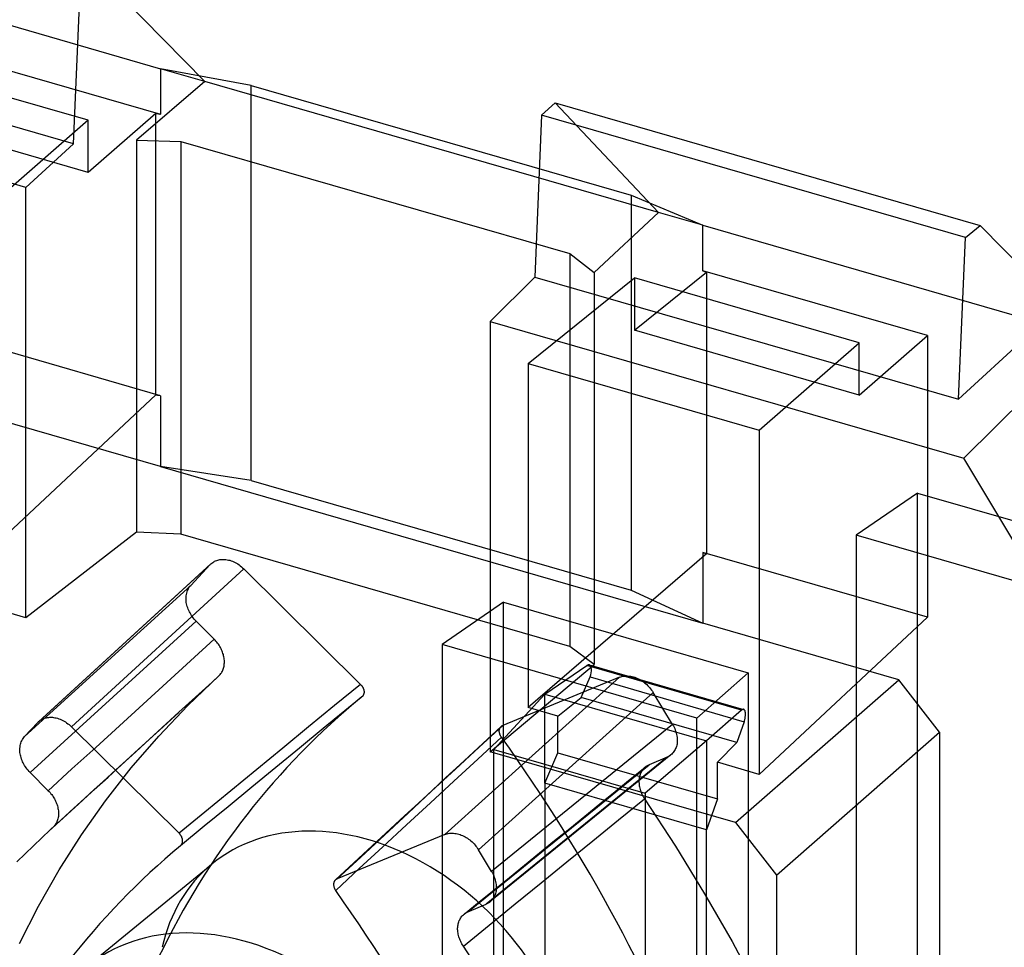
# Model space of a CAD drawing. Header units: millimetres. Extents: x 119 to 193, y -192 to -87.
# Tile 7 of 12: x 165 to 176, y -156 to -147. Entities that reach past the tile are written whole.
import ezdxf

# ---------------------------------------------------------------- set-up
doc = ezdxf.new("R2010")
doc.units = ezdxf.units.MM
doc.layers.add('MAIN-2', color=7, linetype='Continuous')

msp = doc.modelspace()

# ---------------------------------------------------------------- linework, layer by layer
at = {"layer": 'MAIN-2'}
for p, q in [((162.425, -145.767), (166.947, -147.073)), ((167.42, -147.209), (166.251, -146.02)), ((166.021, -147.873), (166.096, -146.148)), ((166.021, -147.873), (161.507, -146.57)), ((165.514, -148.34), (160.467, -146.883)), ((164.552, -146.866), (166.947, -147.557)), ((166.177, -147.623), (163.78, -146.931)), ((166.947, -147.073), (166.947, -147.557)), ((167.914, -147.251), (166.947, -147.073)), ((167.42, -147.209), (166.947, -147.073)), ((167.42, -147.209), (166.692, -147.836)), ((172.256, -148.605), (167.42, -147.209)), ((167.914, -147.251), (171.963, -148.42)), ((167.914, -151.461), (167.914, -147.251)), ((171.156, -147.436), (171.01, -147.567)), ((171.156, -147.436), (172.256, -148.605)), ((171.156, -147.436), (175.683, -148.743)), ((166.177, -148.178), (163.78, -147.486)), ((166.899, -147.549), (166.177, -148.178)), ((166.899, -150.55), (166.899, -147.549)), ((166.899, -147.549), (166.906, -147.55)), ((166.906, -147.55), (166.913, -147.551)), ((166.913, -147.551), (166.92, -147.552)), ((166.92, -147.552), (166.927, -147.553)), ((166.177, -147.623), (165.11, -148.552)), ((166.177, -148.178), (166.177, -147.623)), ((166.927, -147.553), (166.934, -147.555)), ((166.934, -147.555), (166.941, -147.556)), ((166.941, -147.556), (166.947, -147.557)), ((171.01, -147.567), (170.939, -149.293)), ((175.528, -148.871), (171.01, -147.567)), ((166.692, -147.836), (167.166, -147.847)), ((166.692, -147.836), (166.692, -152.012)), ((167.166, -147.847), (171.31, -149.043)), ((167.166, -147.847), (167.166, -152.033)), ((165.514, -148.34), (166.021, -147.873)), ((165.514, -152.924), (165.514, -148.34)), ((171.963, -148.42), (172.729, -148.742)), ((171.963, -148.42), (171.963, -152.63)), ((171.571, -149.244), (172.256, -148.605)), ((172.729, -148.742), (172.256, -148.605)), ((172.729, -149.226), (172.729, -148.742)), ((172.729, -148.742), (177.251, -150.047)), ((175.528, -148.871), (175.683, -148.743)), ((175.683, -148.743), (176.53, -149.605)), ((175.453, -150.596), (175.528, -148.871)), ((171.31, -149.043), (171.571, -149.244)), ((171.31, -149.043), (171.31, -153.229)), ((175.124, -149.917), (172.729, -149.226)), ((172.729, -149.226), (172.734, -149.228)), ((172.734, -149.228), (172.739, -149.231)), ((172.739, -149.231), (172.745, -149.233)), ((170.939, -149.293), (170.462, -149.768)), ((170.866, -150.213), (171.999, -149.303)), ((170.939, -149.293), (175.453, -150.596)), ((171.571, -149.244), (171.571, -153.421)), ((171.999, -149.859), (172.767, -149.242)), ((174.396, -149.995), (171.999, -149.303)), ((171.999, -149.303), (171.999, -149.859)), ((172.745, -149.233), (172.75, -149.235)), ((172.75, -149.235), (172.756, -149.238)), ((172.756, -149.238), (172.761, -149.24)), ((172.761, -149.24), (172.767, -149.242)), ((172.767, -149.242), (172.767, -152.244)), ((176.53, -149.605), (175.453, -150.596)), ((170.462, -149.768), (175.509, -151.225)), ((170.462, -149.768), (170.462, -154.352)), ((174.396, -150.551), (171.999, -149.859)), ((166.947, -150.558), (164.552, -149.867)), ((174.396, -150.551), (175.124, -149.917)), ((175.124, -149.917), (175.124, -152.918)), ((173.33, -150.924), (174.396, -149.995)), ((174.396, -150.551), (174.396, -149.995)), ((170.866, -150.213), (170.866, -153.882)), ((170.866, -150.213), (173.33, -150.924)), ((165.11, -152.22), (166.899, -150.55)), ((166.906, -150.551), (166.899, -150.55)), ((166.913, -150.553), (166.906, -150.551)), ((166.92, -150.554), (166.913, -150.553)), ((166.927, -150.555), (166.92, -150.554)), ((166.934, -150.556), (166.927, -150.555)), ((166.941, -150.557), (166.934, -150.556)), ((166.947, -150.558), (166.941, -150.557)), ((166.947, -150.558), (166.947, -151.313)), ((176.204, -150.535), (175.509, -151.225)), ((166.947, -151.313), (164.86, -150.71)), ((173.33, -150.924), (173.33, -154.593)), ((176.851, -153.463), (175.509, -151.225)), ((166.947, -151.313), (172.729, -152.982)), ((167.914, -151.461), (166.947, -151.313)), ((167.914, -151.461), (171.963, -152.63)), ((175.015, -151.595), (174.361, -152.045)), ((175.015, -151.595), (177.199, -152.226)), ((175.015, -172.526), (175.015, -151.595)), ((166.692, -152.012), (165.514, -152.924)), ((167.166, -152.033), (166.692, -152.012)), ((171.31, -153.229), (167.166, -152.033)), ((174.361, -152.045), (174.361, -173.084)), ((176.617, -152.696), (174.361, -152.045)), ((165.514, -152.924), (162.898, -152.168)), ((172.767, -152.244), (170.866, -153.882)), ((172.729, -152.227), (172.729, -152.982)), ((175.124, -152.918), (172.729, -152.227)), ((172.729, -152.227), (172.767, -152.244)), ((167.477, -152.358), (165.64, -154.041)), ((167.486, -152.349), (165.649, -154.032)), ((167.477, -152.358), (167.271, -152.579)), ((167.477, -152.358), (167.479, -152.356)), ((167.479, -152.356), (167.48, -152.355)), ((167.48, -152.355), (167.482, -152.353)), ((167.482, -152.353), (167.483, -152.351)), ((167.483, -152.351), (167.485, -152.35)), ((167.485, -152.35), (167.487, -152.348)), ((167.487, -152.348), (167.495, -152.341)), ((167.495, -152.341), (167.505, -152.334)), ((167.505, -152.334), (167.515, -152.328)), ((167.515, -152.328), (167.525, -152.322)), ((167.525, -152.322), (167.535, -152.317)), ((167.535, -152.317), (167.547, -152.313)), ((167.547, -152.313), (167.558, -152.309)), ((167.558, -152.309), (167.57, -152.306)), ((167.57, -152.306), (167.582, -152.304)), ((167.582, -152.304), (167.594, -152.303)), ((167.594, -152.303), (167.607, -152.302)), ((167.607, -152.302), (167.62, -152.302)), ((167.62, -152.302), (167.633, -152.302)), ((167.633, -152.302), (167.646, -152.304)), ((167.646, -152.304), (167.659, -152.306)), ((167.659, -152.306), (167.673, -152.309)), ((167.673, -152.309), (167.686, -152.312)), ((167.686, -152.312), (167.686, -152.312)), ((167.686, -152.312), (167.686, -152.312)), ((167.686, -152.312), (167.686, -152.312)), ((167.686, -152.312), (167.686, -152.312)), ((167.686, -152.312), (167.686, -152.312)), ((167.686, -152.312), (167.686, -152.312)), ((167.686, -152.312), (167.686, -152.312)), ((167.686, -152.312), (167.686, -152.312)), ((167.686, -152.312), (167.686, -152.312)), ((167.686, -152.312), (167.686, -152.312)), ((167.686, -152.312), (167.686, -152.312)), ((167.686, -152.312), (167.686, -152.312)), ((167.686, -152.312), (167.686, -152.312)), ((167.686, -152.312), (167.686, -152.312)), ((167.686, -152.312), (167.686, -152.312)), ((167.686, -152.312), (167.686, -152.312)), ((167.686, -152.312), (167.686, -152.312)), ((167.686, -152.312), (167.686, -152.312)), ((167.686, -152.312), (167.686, -152.312)), ((167.686, -152.312), (167.686, -152.312)), ((167.686, -152.312), (167.686, -152.312)), ((167.686, -152.312), (167.686, -152.312)), ((167.686, -152.312), (167.686, -152.312)), ((167.686, -152.312), (167.686, -152.312)), ((167.686, -152.312), (167.686, -152.312)), ((167.686, -152.312), (167.686, -152.312)), ((167.686, -152.312), (167.686, -152.312)), ((167.686, -152.312), (167.686, -152.312)), ((167.686, -152.312), (167.686, -152.312)), ((167.686, -152.312), (167.686, -152.312)), ((167.686, -152.312), (167.686, -152.312)), ((167.686, -152.312), (167.686, -152.312)), ((167.686, -152.312), (167.686, -152.312)), ((167.686, -152.312), (167.686, -152.312)), ((167.686, -152.312), (167.686, -152.312)), ((167.686, -152.312), (167.686, -152.312)), ((167.686, -152.312), (167.686, -152.312)), ((167.686, -152.312), (167.686, -152.312)), ((167.686, -152.312), (167.686, -152.312)), ((167.686, -152.312), (167.686, -152.312)), ((167.686, -152.312), (167.686, -152.312)), ((167.686, -152.312), (167.686, -152.312)), ((167.686, -152.312), (167.686, -152.312)), ((167.686, -152.312), (167.686, -152.312)), ((167.686, -152.312), (167.686, -152.312)), ((167.686, -152.312), (167.686, -152.312)), ((167.686, -152.312), (167.686, -152.312)), ((167.686, -152.312), (167.686, -152.312)), ((167.686, -152.312), (167.686, -152.312)), ((167.686, -152.312), (167.686, -152.312)), ((167.686, -152.312), (167.686, -152.312)), ((167.686, -152.312), (167.686, -152.312)), ((167.686, -152.312), (167.686, -152.312)), ((167.686, -152.312), (167.686, -152.312)), ((167.686, -152.312), (167.686, -152.312)), ((167.686, -152.312), (167.686, -152.312)), ((167.686, -152.312), (167.686, -152.312)), ((167.686, -152.312), (167.686, -152.312)), ((167.686, -152.312), (167.686, -152.312)), ((167.686, -152.312), (167.686, -152.312)), ((167.686, -152.312), (167.686, -152.312)), ((167.686, -152.312), (167.686, -152.312)), ((167.686, -152.312), (167.686, -152.312)), ((167.686, -152.312), (167.686, -152.312)), ((167.686, -152.312), (167.686, -152.312)), ((167.686, -152.312), (167.686, -152.312)), ((167.686, -152.312), (167.686, -152.312)), ((167.686, -152.312), (167.686, -152.312)), ((167.686, -152.312), (167.686, -152.312)), ((167.686, -152.312), (167.686, -152.312)), ((167.686, -152.312), (167.686, -152.312)), ((167.686, -152.312), (167.686, -152.312)), ((167.686, -152.312), (167.686, -152.312)), ((167.686, -152.312), (167.686, -152.312)), ((167.686, -152.312), (167.701, -152.317)), ((167.701, -152.317), (167.715, -152.322)), ((167.715, -152.322), (167.729, -152.328)), ((167.729, -152.328), (167.744, -152.335)), ((167.744, -152.335), (167.758, -152.343)), ((167.758, -152.343), (167.771, -152.351)), ((167.771, -152.351), (167.785, -152.36)), ((167.785, -152.36), (167.798, -152.37)), ((167.798, -152.37), (167.811, -152.38)), ((167.835, -152.402), (165.998, -154.085)), ((167.811, -152.38), (167.823, -152.391)), ((167.823, -152.391), (167.835, -152.402)), ((169.08, -153.634), (167.835, -152.402)), ((167.271, -152.579), (165.499, -154.191)), ((167.254, -152.599), (167.262, -152.589)), ((167.262, -152.589), (167.271, -152.579)), ((167.221, -152.703), (167.222, -152.689)), ((167.222, -152.689), (167.224, -152.675)), ((167.224, -152.675), (167.227, -152.661)), ((167.227, -152.661), (167.231, -152.648)), ((167.231, -152.648), (167.236, -152.635)), ((167.236, -152.635), (167.241, -152.622)), ((167.241, -152.622), (167.247, -152.611)), ((167.247, -152.611), (167.254, -152.599)), ((171.963, -152.63), (172.729, -152.982)), ((167.22, -152.718), (167.221, -152.703)), ((167.22, -152.718), (167.22, -152.718)), ((167.22, -152.718), (167.22, -152.718)), ((167.22, -152.718), (167.22, -152.718)), ((167.22, -152.718), (167.22, -152.718)), ((167.22, -152.718), (167.22, -152.718)), ((167.22, -152.718), (167.22, -152.718)), ((167.22, -152.718), (167.22, -152.718)), ((167.22, -152.718), (167.22, -152.718)), ((167.22, -152.718), (167.22, -152.718)), ((167.22, -152.718), (167.22, -152.718)), ((167.22, -152.718), (167.22, -152.718)), ((167.22, -152.718), (167.22, -152.718)), ((167.22, -152.718), (167.22, -152.718)), ((167.22, -152.718), (167.22, -152.718)), ((167.22, -152.718), (167.22, -152.718)), ((167.22, -152.718), (167.22, -152.718)), ((167.22, -152.718), (167.22, -152.718)), ((167.22, -152.718), (167.22, -152.718)), ((167.22, -152.718), (167.22, -152.718)), ((167.22, -152.718), (167.22, -152.718)), ((167.22, -152.718), (167.22, -152.718)), ((167.22, -152.718), (167.22, -152.718)), ((167.22, -152.718), (167.22, -152.718)), ((167.22, -152.718), (167.22, -152.718)), ((167.22, -152.718), (167.22, -152.718)), ((167.22, -152.718), (167.22, -152.718)), ((167.22, -152.718), (167.22, -152.718)), ((167.22, -152.718), (167.22, -152.718)), ((167.22, -152.718), (167.22, -152.718)), ((167.22, -152.718), (167.22, -152.718)), ((167.22, -152.718), (167.22, -152.718)), ((167.22, -152.718), (167.22, -152.718)), ((167.22, -152.718), (167.22, -152.718)), ((167.22, -152.718), (167.22, -152.718)), ((167.22, -152.732), (167.22, -152.718)), ((167.222, -152.747), (167.22, -152.732)), ((167.223, -152.761), (167.222, -152.747)), ((167.226, -152.775), (167.223, -152.761)), ((167.229, -152.789), (167.226, -152.775)), ((167.233, -152.803), (167.229, -152.789)), ((170.604, -152.759), (169.949, -153.209)), ((170.604, -152.759), (173.211, -153.512)), ((170.604, -158.028), (170.604, -152.759)), ((167.238, -152.817), (167.233, -152.803)), ((167.243, -152.832), (167.238, -152.817)), ((167.249, -152.846), (167.243, -152.832)), ((167.256, -152.86), (167.249, -152.846)), ((167.263, -152.873), (167.256, -152.86)), ((167.271, -152.887), (167.263, -152.873)), ((167.279, -152.9), (167.271, -152.887)), ((167.288, -152.913), (167.279, -152.9)), ((167.329, -152.961), (165.558, -154.574)), ((167.297, -152.926), (167.288, -152.913)), ((167.307, -152.938), (167.297, -152.926)), ((167.318, -152.95), (167.307, -152.938)), ((167.329, -152.961), (167.318, -152.95)), ((167.52, -153.152), (167.329, -152.961)), ((174.816, -153.585), (172.729, -152.982)), ((175.124, -152.918), (173.33, -154.593)), ((167.267, -153.383), (167.52, -153.152)), ((167.53, -153.162), (167.52, -153.152)), ((167.539, -153.173), (167.53, -153.162)), ((167.548, -153.184), (167.539, -153.173)), ((167.557, -153.195), (167.548, -153.184)), ((167.565, -153.206), (167.557, -153.195)), ((167.573, -153.217), (167.565, -153.206)), ((167.58, -153.229), (167.573, -153.217)), ((169.949, -153.209), (169.949, -158.586)), ((172.665, -153.993), (169.949, -153.209)), ((167.587, -153.241), (167.58, -153.229)), ((167.593, -153.254), (167.587, -153.241)), ((167.599, -153.266), (167.593, -153.254)), ((167.605, -153.279), (167.599, -153.266)), ((167.61, -153.291), (167.605, -153.279)), ((167.614, -153.304), (167.61, -153.291)), ((167.618, -153.317), (167.614, -153.304)), ((167.621, -153.329), (167.618, -153.317)), ((171.571, -153.421), (171.31, -153.229)), ((167.015, -153.613), (167.267, -153.383)), ((167.624, -153.342), (167.621, -153.329)), ((167.626, -153.355), (167.624, -153.342)), ((167.625, -153.44), (167.627, -153.428)), ((167.628, -153.367), (167.626, -153.355)), ((167.627, -153.428), (167.628, -153.416)), ((167.629, -153.38), (167.628, -153.367)), ((167.628, -153.416), (167.629, -153.404)), ((167.629, -153.392), (167.629, -153.38)), ((167.629, -153.404), (167.629, -153.392)), ((170.462, -154.352), (171.571, -153.421)), ((171.518, -153.426), (173.163, -153.901)), ((167.577, -153.536), (167.584, -153.529)), ((167.584, -153.529), (167.591, -153.52)), ((167.591, -153.52), (167.597, -153.512)), ((167.597, -153.512), (167.602, -153.503)), ((167.602, -153.503), (167.607, -153.493)), ((167.607, -153.493), (167.612, -153.483)), ((167.612, -153.483), (167.616, -153.473)), ((167.616, -153.473), (167.619, -153.462)), ((167.619, -153.462), (167.622, -153.451)), ((167.622, -153.451), (167.625, -153.44)), ((171.046, -153.739), (171.491, -153.433)), ((173.14, -153.909), (171.491, -153.433)), ((173.211, -153.512), (172.665, -153.993)), ((173.211, -153.512), (173.211, -158.78)), ((166.762, -153.844), (167.015, -153.613)), ((167.24, -153.859), (167.569, -153.544)), ((167.427, -153.673), (167.498, -153.609)), ((167.498, -153.609), (167.569, -153.544)), ((167.569, -153.544), (167.577, -153.536)), ((169.08, -153.634), (168.804, -153.861)), ((169.08, -153.634), (169.084, -153.637)), ((169.084, -153.637), (169.087, -153.641)), ((171.841, -153.559), (169.978, -155.234)), ((171.841, -153.559), (170.596, -154.071)), ((171.433, -153.773), (171.527, -153.553)), ((171.527, -153.553), (173.168, -154.032)), ((171.841, -153.559), (171.853, -153.554)), ((171.853, -153.554), (171.865, -153.551)), ((171.865, -153.551), (171.878, -153.548)), ((171.878, -153.548), (171.891, -153.546)), ((171.891, -153.546), (171.905, -153.545)), ((171.905, -153.545), (171.919, -153.544)), ((171.919, -153.544), (171.932, -153.545)), ((171.932, -153.545), (171.947, -153.546)), ((171.947, -153.546), (171.961, -153.548)), ((171.961, -153.548), (171.975, -153.551)), ((171.975, -153.551), (171.99, -153.555)), ((171.99, -153.555), (171.99, -153.555)), ((171.99, -153.555), (171.99, -153.555)), ((171.99, -153.555), (171.99, -153.555)), ((171.99, -153.555), (171.99, -153.555)), ((171.99, -153.555), (171.99, -153.555)), ((171.99, -153.555), (171.99, -153.555)), ((171.99, -153.555), (171.99, -153.555)), ((171.99, -153.555), (171.99, -153.555)), ((171.99, -153.555), (171.99, -153.555)), ((171.99, -153.555), (171.99, -153.555)), ((171.99, -153.555), (171.99, -153.555)), ((171.99, -153.555), (171.99, -153.555)), ((171.99, -153.555), (171.99, -153.555)), ((171.99, -153.555), (171.99, -153.555)), ((171.99, -153.555), (171.99, -153.555)), ((171.99, -153.555), (171.99, -153.555)), ((171.99, -153.555), (171.99, -153.555)), ((171.99, -153.555), (171.99, -153.555)), ((171.99, -153.555), (171.99, -153.555)), ((171.99, -153.555), (171.99, -153.555)), ((171.99, -153.555), (171.99, -153.555)), ((171.99, -153.555), (171.99, -153.555)), ((171.99, -153.555), (171.99, -153.555)), ((171.99, -153.555), (171.99, -153.555)), ((171.99, -153.555), (171.99, -153.555)), ((171.99, -153.555), (171.99, -153.555)), ((171.99, -153.555), (171.99, -153.555)), ((171.99, -153.555), (171.99, -153.555)), ((171.99, -153.555), (171.99, -153.555)), ((171.99, -153.555), (171.99, -153.555)), ((171.99, -153.555), (171.99, -153.555)), ((171.99, -153.555), (171.99, -153.555)), ((171.99, -153.555), (171.99, -153.555)), ((171.99, -153.555), (171.99, -153.555)), ((171.99, -153.555), (172.004, -153.559)), ((172.004, -153.559), (172.017, -153.564)), ((172.017, -153.564), (172.031, -153.57)), ((172.031, -153.57), (172.044, -153.576)), ((172.044, -153.576), (172.057, -153.583)), ((172.057, -153.583), (172.07, -153.59)), ((172.07, -153.59), (172.082, -153.598)), ((172.082, -153.598), (172.095, -153.607)), ((172.095, -153.607), (172.107, -153.617)), ((172.107, -153.617), (172.119, -153.626)), ((172.119, -153.626), (172.13, -153.637)), ((172.13, -153.637), (172.142, -153.648)), ((173.078, -155.107), (174.816, -153.585)), ((175.25, -154.143), (174.816, -153.585)), ((167.286, -153.803), (167.357, -153.738)), ((167.357, -153.738), (167.427, -153.673)), ((169.087, -153.641), (169.09, -153.644)), ((169.09, -153.644), (169.093, -153.648)), ((169.093, -153.648), (169.096, -153.652)), ((169.096, -153.652), (169.098, -153.656)), ((169.098, -153.656), (169.101, -153.66)), ((169.101, -153.66), (169.103, -153.664)), ((169.103, -153.664), (169.105, -153.668)), ((169.105, -153.668), (169.107, -153.672)), ((169.107, -153.672), (169.109, -153.677)), ((169.109, -153.677), (169.111, -153.681)), ((169.112, -153.743), (169.11, -153.747)), ((169.111, -153.681), (169.112, -153.685)), ((169.112, -153.685), (169.114, -153.69)), ((169.113, -153.74), (169.112, -153.743)), ((169.114, -153.736), (169.113, -153.74)), ((169.114, -153.69), (169.115, -153.694)), ((169.115, -153.732), (169.114, -153.736)), ((169.115, -153.694), (169.116, -153.698)), ((169.116, -153.728), (169.115, -153.732)), ((169.116, -153.698), (169.116, -153.703)), ((169.116, -153.703), (169.117, -153.707)), ((169.117, -153.724), (169.116, -153.728)), ((169.117, -153.707), (169.117, -153.711)), ((169.117, -153.711), (169.117, -153.716)), ((169.117, -153.716), (169.117, -153.72)), ((169.117, -153.72), (169.117, -153.724)), ((172.199, -153.721), (170.336, -155.397)), ((170.5, -154.328), (171.046, -153.739)), ((171.046, -154.687), (171.046, -153.739)), ((171.046, -153.739), (172.769, -154.236)), ((172.142, -153.648), (172.152, -153.659)), ((172.152, -153.659), (172.163, -153.67)), ((172.163, -153.67), (172.172, -153.682)), ((172.172, -153.682), (172.182, -153.695)), ((172.182, -153.695), (172.191, -153.708)), ((172.191, -153.708), (172.199, -153.721)), ((172.405, -154.061), (172.199, -153.721)), ((166.51, -154.075), (166.762, -153.844)), ((167.215, -153.868), (167.286, -153.803)), ((169.086, -153.774), (168.683, -154.105)), ((169.026, -153.823), (168.958, -153.879)), ((169.026, -153.823), (168.958, -153.879)), ((169.095, -153.767), (169.026, -153.823)), ((169.095, -153.767), (169.026, -153.823)), ((169.098, -153.764), (169.095, -153.767)), ((169.1, -153.762), (169.098, -153.764)), ((169.103, -153.759), (169.1, -153.762)), ((169.105, -153.756), (169.103, -153.759)), ((169.107, -153.753), (169.105, -153.756)), ((169.109, -153.75), (169.107, -153.753)), ((169.11, -153.747), (169.109, -153.75)), ((171.183, -153.973), (171.433, -153.773)), ((173.092, -154.252), (171.433, -153.773)), ((166.92, -154.137), (167.144, -153.932)), ((166.929, -154.187), (167.24, -153.859)), ((166.979, -154.083), (167.144, -153.933)), ((167.144, -153.932), (167.215, -153.868)), ((168.804, -153.861), (168.527, -154.088)), ((168.889, -153.936), (168.82, -153.992)), ((168.889, -153.936), (168.821, -153.992)), ((168.958, -153.879), (168.889, -153.936)), ((168.958, -153.879), (168.889, -153.936)), ((171.183, -153.973), (170.866, -153.882)), ((173.14, -153.909), (172.769, -154.236)), ((173.144, -153.906), (173.14, -153.909)), ((173.147, -153.904), (173.144, -153.906)), ((173.15, -153.902), (173.147, -153.904)), ((173.153, -153.901), (173.15, -153.902)), ((173.157, -153.9), (173.153, -153.901)), ((173.16, -153.9), (173.157, -153.9)), ((173.163, -153.901), (173.16, -153.9)), ((173.165, -153.902), (173.163, -153.901)), ((173.168, -153.903), (173.165, -153.902)), ((173.17, -153.905), (173.168, -153.903)), ((173.172, -153.907), (173.17, -153.905)), ((173.174, -153.91), (173.172, -153.907)), ((173.176, -153.913), (173.174, -153.91)), ((173.178, -153.917), (173.176, -153.913)), ((173.179, -153.921), (173.178, -153.917)), ((173.18, -153.926), (173.179, -153.921)), ((173.181, -153.93), (173.18, -153.926)), ((173.182, -153.935), (173.181, -153.93)), ((173.183, -153.941), (173.182, -153.935)), ((173.183, -153.946), (173.183, -153.941)), ((173.183, -153.952), (173.183, -153.946)), ((173.183, -153.959), (173.183, -153.952)), ((165.64, -154.041), (165.499, -154.191)), ((165.64, -154.041), (165.641, -154.039)), ((165.641, -154.039), (165.643, -154.038)), ((165.643, -154.038), (165.644, -154.036)), ((165.644, -154.036), (165.646, -154.034)), ((165.646, -154.034), (165.648, -154.033)), ((165.648, -154.033), (165.649, -154.031)), ((165.649, -154.031), (165.658, -154.024)), ((165.658, -154.024), (165.667, -154.017)), ((165.667, -154.017), (165.677, -154.011)), ((165.677, -154.011), (165.687, -154.005)), ((165.687, -154.005), (165.698, -154)), ((165.698, -154), (165.709, -153.996)), ((165.709, -153.996), (165.721, -153.992)), ((165.721, -153.992), (165.733, -153.989)), ((165.733, -153.989), (165.745, -153.987)), ((165.745, -153.987), (165.757, -153.986)), ((165.757, -153.986), (165.77, -153.985)), ((165.77, -153.985), (165.783, -153.985)), ((165.783, -153.985), (165.795, -153.985)), ((165.795, -153.985), (165.809, -153.987)), ((165.809, -153.987), (165.822, -153.989)), ((165.822, -153.989), (165.835, -153.992)), ((165.835, -153.992), (165.849, -153.995)), ((165.849, -153.995), (165.864, -154)), ((165.849, -153.995), (165.849, -153.995)), ((165.849, -153.995), (165.849, -153.995)), ((165.849, -153.995), (165.849, -153.995)), ((165.849, -153.995), (165.849, -153.995)), ((165.849, -153.995), (165.849, -153.995)), ((165.849, -153.995), (165.849, -153.995)), ((165.849, -153.995), (165.849, -153.995)), ((165.849, -153.995), (165.849, -153.995)), ((165.849, -153.995), (165.849, -153.995)), ((165.849, -153.995), (165.849, -153.995)), ((165.849, -153.995), (165.849, -153.995)), ((165.849, -153.995), (165.849, -153.995)), ((165.849, -153.995), (165.849, -153.995)), ((165.849, -153.995), (165.849, -153.995)), ((165.849, -153.995), (165.849, -153.995)), ((165.849, -153.995), (165.849, -153.995)), ((165.849, -153.995), (165.849, -153.995)), ((165.849, -153.995), (165.849, -153.995)), ((165.849, -153.995), (165.849, -153.995)), ((165.849, -153.995), (165.849, -153.995)), ((165.849, -153.995), (165.849, -153.995)), ((165.849, -153.995), (165.849, -153.995)), ((165.849, -153.995), (165.849, -153.995)), ((165.849, -153.995), (165.849, -153.995)), ((165.849, -153.995), (165.849, -153.995)), ((165.849, -153.995), (165.849, -153.995)), ((165.849, -153.995), (165.849, -153.995)), ((165.849, -153.995), (165.849, -153.995)), ((165.849, -153.995), (165.849, -153.995)), ((165.849, -153.995), (165.849, -153.995)), ((165.849, -153.995), (165.849, -153.995)), ((165.849, -153.995), (165.849, -153.995)), ((165.849, -153.995), (165.849, -153.995)), ((165.849, -153.995), (165.849, -153.995)), ((165.849, -153.995), (165.849, -153.995)), ((165.849, -153.995), (165.849, -153.995)), ((165.849, -153.995), (165.849, -153.995)), ((165.849, -153.995), (165.849, -153.995)), ((165.849, -153.995), (165.849, -153.995)), ((165.849, -153.995), (165.849, -153.995)), ((165.849, -153.995), (165.849, -153.995)), ((165.849, -153.995), (165.849, -153.995)), ((165.849, -153.995), (165.849, -153.995)), ((165.849, -153.995), (165.849, -153.995)), ((165.849, -153.995), (165.849, -153.995)), ((165.849, -153.995), (165.849, -153.995)), ((165.849, -153.995), (165.849, -153.995)), ((165.849, -153.995), (165.849, -153.995)), ((165.849, -153.995), (165.849, -153.995)), ((165.849, -153.995), (165.849, -153.995)), ((165.849, -153.995), (165.849, -153.995)), ((165.849, -153.995), (165.849, -153.995)), ((165.849, -153.995), (165.849, -153.995)), ((165.849, -153.995), (165.849, -153.995)), ((165.849, -153.995), (165.849, -153.995)), ((165.849, -153.995), (165.849, -153.995)), ((165.849, -153.995), (165.849, -153.995)), ((165.849, -153.995), (165.849, -153.995)), ((165.849, -153.995), (165.849, -153.995)), ((165.849, -153.995), (165.849, -153.995)), ((165.849, -153.995), (165.849, -153.995)), ((165.849, -153.995), (165.849, -153.995)), ((165.849, -153.995), (165.849, -153.995)), ((165.849, -153.995), (165.849, -153.995)), ((165.849, -153.995), (165.849, -153.995)), ((165.849, -153.995), (165.849, -153.995)), ((165.849, -153.995), (165.849, -153.995)), ((165.849, -153.995), (165.849, -153.995)), ((165.849, -153.995), (165.849, -153.995)), ((165.849, -153.995), (165.849, -153.995)), ((165.849, -153.995), (165.849, -153.995)), ((165.849, -153.995), (165.849, -153.995)), ((165.849, -153.995), (165.849, -153.995)), ((165.849, -153.995), (165.849, -153.995)), ((165.849, -153.995), (165.849, -153.995)), ((165.849, -153.995), (165.849, -153.995)), ((165.849, -153.995), (165.849, -153.995)), ((165.849, -153.995), (165.849, -153.995)), ((165.864, -154), (165.878, -154.005)), ((165.878, -154.005), (165.892, -154.011)), ((165.892, -154.011), (165.906, -154.018)), ((165.906, -154.018), (165.92, -154.026)), ((165.92, -154.026), (165.934, -154.034)), ((165.934, -154.034), (165.947, -154.043)), ((165.947, -154.043), (165.961, -154.053)), ((165.961, -154.053), (165.973, -154.063)), ((166.977, -154.085), (167.084, -153.987)), ((168.752, -154.048), (168.683, -154.105)), ((168.752, -154.048), (168.683, -154.105)), ((168.82, -153.992), (168.752, -154.048)), ((168.821, -153.992), (168.752, -154.048)), ((171.183, -154.364), (171.183, -153.973)), ((172.665, -159.37), (172.665, -153.993)), ((173.168, -154.032), (173.092, -154.252)), ((173.168, -154.032), (173.171, -154.025)), ((173.171, -154.025), (173.173, -154.018)), ((173.173, -154.018), (173.175, -154.012)), ((173.175, -154.012), (173.176, -154.005)), ((173.176, -154.005), (173.178, -153.998)), ((173.178, -153.998), (173.179, -153.991)), ((173.179, -153.991), (173.18, -153.985)), ((173.18, -153.985), (173.181, -153.978)), ((173.181, -153.978), (173.182, -153.971)), ((173.182, -153.971), (173.183, -153.965)), ((173.183, -153.965), (173.183, -153.959)), ((165.973, -154.063), (165.986, -154.074)), ((165.986, -154.074), (165.998, -154.085)), ((167.146, -155.221), (165.998, -154.085)), ((166.257, -154.306), (166.51, -154.075)), ((166.696, -154.341), (166.92, -154.137)), ((166.827, -154.222), (166.977, -154.085)), ((166.832, -154.218), (166.979, -154.083)), ((168.527, -154.088), (168.251, -154.314)), ((168.683, -154.105), (168.429, -154.313)), ((170.343, -154.305), (170.596, -154.071)), ((170.432, -154.218), (170.579, -154.082)), ((172.405, -154.061), (170.477, -155.628)), ((170.559, -154.123), (170.56, -154.119)), ((170.559, -154.127), (170.559, -154.123)), ((170.559, -154.132), (170.559, -154.127)), ((170.559, -154.136), (170.559, -154.132)), ((170.559, -154.14), (170.559, -154.136)), ((170.56, -154.145), (170.559, -154.14)), ((170.56, -154.119), (170.561, -154.115)), ((170.561, -154.149), (170.56, -154.145)), ((170.561, -154.115), (170.562, -154.111)), ((170.562, -154.153), (170.561, -154.149)), ((170.562, -154.111), (170.563, -154.107)), ((170.563, -154.158), (170.562, -154.153)), ((170.563, -154.107), (170.564, -154.103)), ((170.564, -154.162), (170.563, -154.158)), ((170.564, -154.103), (170.566, -154.1)), ((170.565, -154.167), (170.564, -154.162)), ((170.566, -154.1), (170.567, -154.097)), ((170.567, -154.097), (170.569, -154.093)), ((170.569, -154.093), (170.571, -154.09)), ((170.571, -154.09), (170.574, -154.087)), ((170.574, -154.087), (170.576, -154.085)), ((170.576, -154.085), (170.579, -154.082)), ((170.579, -154.082), (170.581, -154.08)), ((170.581, -154.08), (170.584, -154.078)), ((170.584, -154.078), (170.587, -154.076)), ((170.587, -154.076), (170.59, -154.074)), ((170.59, -154.074), (170.593, -154.073)), ((170.593, -154.073), (170.596, -154.071)), ((172.405, -154.061), (172.414, -154.076)), ((172.414, -154.076), (172.422, -154.091)), ((172.422, -154.091), (172.429, -154.106)), ((172.429, -154.106), (172.435, -154.122)), ((172.435, -154.122), (172.441, -154.137)), ((172.441, -154.137), (172.445, -154.153)), ((172.445, -154.153), (172.449, -154.168)), ((173.512, -155.666), (175.25, -154.143)), ((175.25, -154.143), (175.25, -164.651)), ((165.456, -154.273), (165.46, -154.26)), ((165.46, -154.26), (165.464, -154.247)), ((165.464, -154.247), (165.47, -154.235)), ((165.47, -154.235), (165.476, -154.223)), ((165.476, -154.223), (165.483, -154.212)), ((165.483, -154.212), (165.491, -154.201)), ((165.491, -154.201), (165.499, -154.191)), ((166.636, -154.525), (166.929, -154.187)), ((166.676, -154.36), (166.827, -154.222)), ((166.684, -154.352), (166.832, -154.218)), ((170.284, -154.355), (170.432, -154.218)), ((170.329, -154.43), (170.581, -154.196)), ((170.567, -154.171), (170.565, -154.167)), ((170.569, -154.175), (170.567, -154.171)), ((170.571, -154.179), (170.569, -154.175)), ((170.573, -154.183), (170.571, -154.179)), ((170.576, -154.188), (170.573, -154.183)), ((170.578, -154.192), (170.576, -154.188)), ((170.581, -154.196), (170.578, -154.192)), ((172.769, -154.236), (172.115, -154.794)), ((172.449, -154.168), (172.452, -154.184)), ((172.452, -154.184), (172.454, -154.199)), ((172.454, -154.257), (172.453, -154.27)), ((172.454, -154.199), (172.455, -154.215)), ((172.456, -154.244), (172.454, -154.257)), ((172.455, -154.215), (172.456, -154.23)), ((172.456, -154.23), (172.456, -154.23)), ((172.456, -154.23), (172.456, -154.23)), ((172.456, -154.23), (172.456, -154.23)), ((172.456, -154.23), (172.456, -154.23)), ((172.456, -154.23), (172.456, -154.23)), ((172.456, -154.23), (172.456, -154.23)), ((172.456, -154.23), (172.456, -154.244)), ((172.769, -154.236), (172.769, -155.184)), ((172.883, -154.464), (173.092, -154.252)), ((165.449, -154.316), (165.451, -154.301)), ((165.449, -154.331), (165.449, -154.316)), ((165.449, -154.331), (165.449, -154.331)), ((165.449, -154.331), (165.449, -154.331)), ((165.449, -154.331), (165.449, -154.331)), ((165.449, -154.331), (165.449, -154.331)), ((165.449, -154.331), (165.449, -154.331)), ((165.449, -154.331), (165.449, -154.331)), ((165.449, -154.331), (165.449, -154.331)), ((165.449, -154.331), (165.449, -154.331)), ((165.449, -154.331), (165.449, -154.331)), ((165.449, -154.331), (165.449, -154.331)), ((165.449, -154.331), (165.449, -154.331)), ((165.449, -154.331), (165.449, -154.331)), ((165.449, -154.331), (165.449, -154.331)), ((165.449, -154.331), (165.449, -154.331)), ((165.449, -154.331), (165.449, -154.331)), ((165.449, -154.331), (165.449, -154.331)), ((165.449, -154.331), (165.449, -154.331)), ((165.449, -154.331), (165.449, -154.331)), ((165.449, -154.331), (165.449, -154.331)), ((165.449, -154.331), (165.449, -154.331)), ((165.449, -154.331), (165.449, -154.331)), ((165.449, -154.331), (165.449, -154.331)), ((165.449, -154.331), (165.449, -154.331)), ((165.449, -154.331), (165.449, -154.331)), ((165.449, -154.331), (165.449, -154.331)), ((165.449, -154.331), (165.449, -154.331)), ((165.449, -154.331), (165.449, -154.331)), ((165.449, -154.331), (165.449, -154.331)), ((165.449, -154.331), (165.449, -154.331)), ((165.449, -154.331), (165.449, -154.331)), ((165.449, -154.331), (165.449, -154.331)), ((165.449, -154.331), (165.449, -154.331)), ((165.449, -154.331), (165.449, -154.331)), ((165.449, -154.331), (165.449, -154.331)), ((165.449, -154.345), (165.449, -154.331)), ((165.45, -154.359), (165.449, -154.345)), ((165.452, -154.373), (165.45, -154.359)), ((165.451, -154.301), (165.453, -154.287)), ((165.455, -154.387), (165.452, -154.373)), ((165.453, -154.287), (165.456, -154.273)), ((166.004, -154.536), (166.257, -154.306)), ((166.472, -154.546), (166.696, -154.341)), ((166.525, -154.497), (166.676, -154.36)), ((166.537, -154.487), (166.684, -154.352)), ((168.251, -154.314), (167.975, -154.541)), ((168.429, -154.313), (168.176, -154.521)), ((170.091, -154.539), (170.343, -154.305)), ((170.137, -154.491), (170.284, -154.355)), ((173.078, -155.107), (170.462, -154.352)), ((170.5, -154.328), (172.115, -154.794)), ((170.5, -158.745), (170.5, -154.328)), ((171.046, -154.687), (171.183, -154.364)), ((171.183, -154.364), (172.883, -154.855)), ((172.406, -154.369), (172.397, -154.377)), ((172.413, -154.36), (172.406, -154.369)), ((172.421, -154.35), (172.413, -154.36)), ((172.427, -154.34), (172.421, -154.35)), ((172.433, -154.329), (172.427, -154.34)), ((172.438, -154.318), (172.433, -154.329)), ((172.443, -154.307), (172.438, -154.318)), ((172.447, -154.295), (172.443, -154.307)), ((172.45, -154.283), (172.447, -154.295)), ((172.453, -154.27), (172.45, -154.283)), ((165.458, -154.401), (165.455, -154.387)), ((165.462, -154.415), (165.458, -154.401)), ((165.466, -154.43), (165.462, -154.415)), ((165.472, -154.444), (165.466, -154.43)), ((165.478, -154.458), (165.472, -154.444)), ((165.484, -154.472), (165.478, -154.458)), ((165.492, -154.486), (165.484, -154.472)), ((170.076, -154.664), (170.329, -154.43)), ((172.347, -154.41), (170.418, -155.977)), ((172.388, -154.385), (170.459, -155.952)), ((172.347, -154.41), (172.156, -154.49)), ((172.354, -154.406), (172.347, -154.41)), ((172.362, -154.403), (172.354, -154.406)), ((172.369, -154.399), (172.362, -154.403)), ((172.376, -154.394), (172.369, -154.399)), ((172.382, -154.39), (172.376, -154.394)), ((172.389, -154.385), (172.382, -154.39)), ((172.397, -154.377), (172.389, -154.385)), ((172.883, -154.855), (172.883, -154.464)), ((173.33, -154.593), (172.883, -154.464)), ((165.499, -154.499), (165.492, -154.486)), ((165.508, -154.512), (165.499, -154.499)), ((165.517, -154.525), (165.508, -154.512)), ((165.526, -154.538), (165.517, -154.525)), ((165.536, -154.55), (165.526, -154.538)), ((165.547, -154.562), (165.536, -154.55)), ((165.558, -154.574), (165.547, -154.562)), ((165.558, -154.574), (165.752, -154.767)), ((165.752, -154.767), (166.004, -154.536)), ((166.248, -154.75), (166.472, -154.546)), ((166.362, -154.876), (166.636, -154.525)), ((166.375, -154.635), (166.525, -154.497)), ((166.389, -154.622), (166.537, -154.487)), ((167.975, -154.541), (167.698, -154.768)), ((168.176, -154.521), (167.922, -154.73)), ((169.838, -154.773), (170.091, -154.539)), ((169.99, -154.627), (170.137, -154.491)), ((171.88, -154.714), (172.156, -154.49)), ((171.954, -154.646), (172.114, -154.515)), ((172.064, -154.583), (172.06, -154.593)), ((172.069, -154.573), (172.064, -154.583)), ((172.074, -154.563), (172.069, -154.573)), ((172.08, -154.554), (172.074, -154.563)), ((172.086, -154.545), (172.08, -154.554)), ((172.093, -154.537), (172.086, -154.545)), ((172.1, -154.529), (172.093, -154.537)), ((172.107, -154.521), (172.1, -154.529)), ((172.115, -154.515), (172.107, -154.521)), ((172.121, -154.51), (172.115, -154.515)), ((172.128, -154.506), (172.121, -154.51)), ((172.135, -154.501), (172.128, -154.506)), ((172.141, -154.497), (172.135, -154.501)), ((172.149, -154.494), (172.141, -154.497)), ((172.156, -154.49), (172.149, -154.494)), ((166.224, -154.772), (166.375, -154.635)), ((166.242, -154.756), (166.389, -154.622)), ((169.824, -154.897), (170.076, -154.664)), ((169.843, -154.764), (169.99, -154.627)), ((171.046, -154.687), (171.046, -158.155)), ((172.769, -155.184), (171.046, -154.687)), ((171.793, -154.777), (171.954, -154.646)), ((172.048, -154.65), (172.047, -154.663)), ((172.047, -154.663), (172.047, -154.675)), ((172.047, -154.675), (172.048, -154.688)), ((172.049, -154.638), (172.048, -154.65)), ((172.048, -154.688), (172.049, -154.701)), ((172.051, -154.627), (172.049, -154.638)), ((172.053, -154.615), (172.051, -154.627)), ((172.056, -154.604), (172.053, -154.615)), ((172.06, -154.593), (172.056, -154.604)), ((165.752, -154.767), (165.761, -154.777)), ((165.761, -154.777), (165.771, -154.788)), ((165.771, -154.788), (165.78, -154.799)), ((166.024, -154.955), (166.248, -154.75)), ((166.074, -154.91), (166.224, -154.772)), ((166.095, -154.89), (166.242, -154.756)), ((167.698, -154.768), (167.422, -154.995)), ((167.922, -154.73), (167.668, -154.938)), ((169.586, -155.006), (169.838, -154.773)), ((169.696, -154.9), (169.843, -154.764)), ((171.604, -154.938), (171.88, -154.714)), ((171.632, -154.907), (171.793, -154.777)), ((172.049, -154.701), (172.051, -154.714)), ((172.051, -154.714), (172.053, -154.727)), ((172.053, -154.727), (172.056, -154.74)), ((172.056, -154.74), (172.059, -154.753)), ((172.059, -154.753), (172.063, -154.766)), ((172.063, -154.766), (172.068, -154.779)), ((172.068, -154.779), (172.073, -154.792)), ((172.073, -154.792), (172.079, -154.804)), ((165.78, -154.799), (165.788, -154.809)), ((165.788, -154.809), (165.796, -154.82)), ((165.796, -154.82), (165.804, -154.832)), ((165.804, -154.832), (165.811, -154.843)), ((165.811, -154.843), (165.818, -154.855)), ((165.818, -154.855), (165.824, -154.867)), ((165.824, -154.867), (165.83, -154.88)), ((165.83, -154.88), (165.836, -154.892)), ((165.836, -154.892), (165.841, -154.905)), ((165.948, -155.025), (166.095, -154.89)), ((166.105, -155.238), (166.362, -154.876)), ((169.571, -155.131), (169.824, -154.897)), ((171.831, -155.078), (172.107, -154.854)), ((172.079, -154.804), (172.085, -154.817)), ((172.085, -154.817), (172.092, -154.829)), ((172.092, -154.829), (172.099, -154.842)), ((172.099, -154.842), (172.107, -154.854)), ((172.107, -154.854), (172.436, -155.359)), ((172.115, -154.794), (172.115, -159.211)), ((172.883, -154.855), (172.769, -155.184)), ((165.8, -155.16), (166.024, -154.955)), ((165.841, -154.905), (165.845, -154.918)), ((165.845, -154.918), (165.849, -154.93)), ((165.849, -154.93), (165.852, -154.943)), ((165.852, -154.943), (165.855, -154.956)), ((165.855, -154.956), (165.858, -154.968)), ((165.858, -154.968), (165.859, -154.981)), ((165.859, -154.981), (165.86, -154.994)), ((165.86, -154.994), (165.861, -155.006)), ((165.923, -155.047), (166.074, -154.91)), ((167.422, -154.995), (167.146, -155.221)), ((167.668, -154.938), (167.415, -155.146)), ((169.548, -155.036), (169.696, -154.9)), ((171.329, -155.162), (171.604, -154.938)), ((171.471, -155.038), (171.632, -154.907)), ((165.773, -155.185), (165.923, -155.047)), ((165.801, -155.159), (165.948, -155.025)), ((165.839, -155.108), (165.834, -155.118)), ((165.844, -155.098), (165.839, -155.108)), ((165.848, -155.088), (165.844, -155.098)), ((165.851, -155.077), (165.848, -155.088)), ((165.854, -155.066), (165.851, -155.077)), ((165.857, -155.054), (165.854, -155.066)), ((165.859, -155.043), (165.857, -155.054)), ((165.86, -155.03), (165.859, -155.043)), ((165.861, -155.018), (165.86, -155.03)), ((165.861, -155.006), (165.861, -155.018)), ((169.334, -155.24), (169.586, -155.006)), ((169.401, -155.173), (169.548, -155.036)), ((171.31, -155.169), (171.471, -155.038)), ((171.555, -155.302), (171.831, -155.078)), ((173.078, -155.107), (173.512, -155.666)), ((165.773, -155.185), (165.418, -155.525)), ((165.777, -155.181), (165.773, -155.185)), ((165.782, -155.176), (165.777, -155.181)), ((165.786, -155.172), (165.782, -155.176)), ((165.791, -155.168), (165.786, -155.172)), ((165.796, -155.164), (165.791, -155.168)), ((165.8, -155.16), (165.796, -155.164)), ((165.808, -155.152), (165.8, -155.16)), ((165.815, -155.144), (165.808, -155.152)), ((165.822, -155.136), (165.815, -155.144)), ((165.828, -155.127), (165.822, -155.136)), ((165.834, -155.118), (165.828, -155.127)), ((167.415, -155.146), (167.161, -155.354)), ((169.254, -155.309), (169.401, -155.173)), ((169.319, -155.365), (169.571, -155.131)), ((171.053, -155.386), (171.329, -155.162)), ((171.149, -155.299), (171.31, -155.169)), ((172.769, -158.653), (172.769, -155.184)), ((165.867, -155.611), (166.105, -155.238)), ((167.15, -155.225), (167.146, -155.221)), ((167.153, -155.228), (167.15, -155.225)), ((167.156, -155.232), (167.153, -155.228)), ((167.159, -155.236), (167.156, -155.232)), ((167.162, -155.24), (167.159, -155.236)), ((167.165, -155.244), (167.162, -155.24)), ((167.167, -155.248), (167.165, -155.244)), ((167.169, -155.252), (167.167, -155.248)), ((167.172, -155.256), (167.169, -155.252)), ((167.174, -155.26), (167.172, -155.256)), ((167.175, -155.264), (167.174, -155.26)), ((167.177, -155.269), (167.175, -155.264)), ((167.179, -155.273), (167.177, -155.269)), ((167.18, -155.278), (167.179, -155.273)), ((167.181, -155.282), (167.18, -155.278)), ((167.182, -155.286), (167.181, -155.282)), ((167.183, -155.291), (167.182, -155.286)), ((167.182, -155.316), (167.183, -155.312)), ((167.182, -155.32), (167.182, -155.316)), ((167.183, -155.295), (167.183, -155.291)), ((167.183, -155.299), (167.183, -155.295)), ((167.183, -155.304), (167.183, -155.299)), ((167.183, -155.308), (167.183, -155.304)), ((167.183, -155.312), (167.183, -155.308)), ((169.978, -155.234), (168.83, -155.707)), ((169.082, -155.474), (169.334, -155.24)), ((169.107, -155.445), (169.254, -155.309)), ((169.978, -155.234), (169.99, -155.23)), ((169.99, -155.23), (170.003, -155.226)), ((170.003, -155.226), (170.015, -155.223)), ((170.015, -155.223), (170.029, -155.221)), ((170.029, -155.221), (170.042, -155.22)), ((170.042, -155.22), (170.056, -155.22)), ((170.056, -155.22), (170.07, -155.22)), ((170.07, -155.22), (170.084, -155.222)), ((170.084, -155.222), (170.098, -155.224)), ((170.098, -155.224), (170.113, -155.227)), ((170.113, -155.227), (170.127, -155.23)), ((170.127, -155.23), (170.127, -155.23)), ((170.127, -155.23), (170.127, -155.23)), ((170.127, -155.23), (170.127, -155.23)), ((170.127, -155.23), (170.127, -155.23)), ((170.127, -155.23), (170.127, -155.23)), ((170.127, -155.23), (170.127, -155.23)), ((170.127, -155.23), (170.127, -155.23)), ((170.127, -155.23), (170.127, -155.23)), ((170.127, -155.23), (170.127, -155.23)), ((170.127, -155.23), (170.127, -155.23)), ((170.127, -155.23), (170.127, -155.23)), ((170.127, -155.23), (170.127, -155.23)), ((170.127, -155.23), (170.127, -155.23)), ((170.127, -155.23), (170.127, -155.23)), ((170.127, -155.23), (170.127, -155.23)), ((170.127, -155.23), (170.127, -155.23)), ((170.127, -155.23), (170.127, -155.23)), ((170.127, -155.23), (170.127, -155.23)), ((170.127, -155.23), (170.127, -155.23)), ((170.127, -155.23), (170.127, -155.23)), ((170.127, -155.23), (170.127, -155.23)), ((170.127, -155.23), (170.127, -155.23)), ((170.127, -155.23), (170.127, -155.23)), ((170.127, -155.23), (170.127, -155.23)), ((170.127, -155.23), (170.127, -155.23)), ((170.127, -155.23), (170.127, -155.23)), ((170.127, -155.23), (170.127, -155.23)), ((170.127, -155.23), (170.127, -155.23)), ((170.127, -155.23), (170.127, -155.23)), ((170.127, -155.23), (170.127, -155.23)), ((170.127, -155.23), (170.127, -155.23)), ((170.127, -155.23), (170.127, -155.23)), ((170.127, -155.23), (170.127, -155.23)), ((170.127, -155.23), (170.127, -155.23)), ((170.127, -155.23), (170.141, -155.235)), ((170.141, -155.235), (170.154, -155.24)), ((170.154, -155.24), (170.168, -155.245)), ((170.168, -155.245), (170.181, -155.252)), ((170.181, -155.252), (170.194, -155.258)), ((170.194, -155.258), (170.207, -155.266)), ((170.207, -155.266), (170.22, -155.274)), ((170.22, -155.274), (170.232, -155.283)), ((170.232, -155.283), (170.244, -155.292)), ((170.244, -155.292), (170.256, -155.302)), ((170.256, -155.302), (170.268, -155.312)), ((170.268, -155.312), (170.279, -155.323)), ((170.988, -155.43), (171.149, -155.299)), ((171.28, -155.526), (171.555, -155.302)), ((167.161, -155.354), (167.164, -155.352)), ((167.164, -155.352), (167.167, -155.349)), ((167.167, -155.349), (167.169, -155.346)), ((167.169, -155.346), (167.171, -155.344)), ((167.171, -155.344), (167.173, -155.341)), ((167.173, -155.341), (167.175, -155.337)), ((167.175, -155.337), (167.177, -155.334)), ((167.177, -155.334), (167.178, -155.331)), ((167.178, -155.331), (167.179, -155.327)), ((167.179, -155.327), (167.181, -155.324)), ((167.181, -155.324), (167.182, -155.32)), ((169.067, -155.598), (169.319, -155.365)), ((170.279, -155.323), (170.29, -155.334)), ((170.29, -155.334), (170.3, -155.346)), ((170.3, -155.346), (170.31, -155.358)), ((170.31, -155.358), (170.319, -155.37)), ((170.319, -155.37), (170.328, -155.383)), ((170.328, -155.383), (170.336, -155.397)), ((170.477, -155.628), (170.336, -155.397)), ((170.777, -155.61), (171.053, -155.386)), ((172.436, -155.359), (172.747, -155.866)), ((168.83, -155.707), (169.082, -155.474)), ((168.96, -155.582), (169.107, -155.445)), ((170.826, -155.561), (170.988, -155.43)), ((171.004, -155.75), (171.28, -155.526)), ((165.647, -155.997), (165.867, -155.611)), ((166.164, -156.641), (167.494, -155.55)), ((168.812, -155.718), (168.96, -155.582)), ((168.815, -155.831), (169.067, -155.598)), ((170.477, -155.628), (170.485, -155.643)), ((170.501, -155.834), (170.777, -155.61)), ((170.666, -155.692), (170.826, -155.561)), ((168.8, -155.736), (168.798, -155.739)), ((168.801, -155.732), (168.8, -155.736)), ((168.803, -155.729), (168.801, -155.732)), ((168.805, -155.726), (168.803, -155.729)), ((168.808, -155.723), (168.805, -155.726)), ((168.81, -155.721), (168.808, -155.723)), ((168.812, -155.718), (168.81, -155.721)), ((168.815, -155.716), (168.812, -155.718)), ((168.818, -155.714), (168.815, -155.716)), ((168.82, -155.712), (168.818, -155.714)), ((168.823, -155.71), (168.82, -155.712)), ((168.826, -155.709), (168.823, -155.71)), ((168.83, -155.707), (168.826, -155.709)), ((170.485, -155.643), (170.493, -155.658)), ((170.493, -155.658), (170.5, -155.673)), ((170.5, -155.673), (170.506, -155.689)), ((170.505, -155.822), (170.666, -155.692)), ((170.506, -155.689), (170.512, -155.704)), ((170.512, -155.704), (170.516, -155.72)), ((170.516, -155.72), (170.52, -155.735)), ((170.52, -155.735), (170.523, -155.751)), ((173.512, -155.666), (173.512, -166.342)), ((168.794, -155.754), (168.793, -155.758)), ((168.793, -155.758), (168.793, -155.762)), ((168.793, -155.762), (168.793, -155.767)), ((168.793, -155.767), (168.793, -155.771)), ((168.793, -155.771), (168.793, -155.775)), ((168.793, -155.775), (168.794, -155.78)), ((168.795, -155.747), (168.794, -155.75)), ((168.794, -155.75), (168.794, -155.754)), ((168.794, -155.78), (168.794, -155.784)), ((168.794, -155.784), (168.795, -155.789)), ((168.797, -155.743), (168.795, -155.747)), ((168.795, -155.789), (168.796, -155.793)), ((168.796, -155.793), (168.798, -155.798)), ((168.798, -155.739), (168.797, -155.743)), ((168.798, -155.798), (168.799, -155.802)), ((168.799, -155.802), (168.801, -155.806)), ((168.801, -155.806), (168.803, -155.811)), ((168.803, -155.811), (168.805, -155.815)), ((168.805, -155.815), (168.807, -155.819)), ((168.807, -155.819), (168.809, -155.823)), ((168.809, -155.823), (168.812, -155.827)), ((168.812, -155.827), (168.815, -155.831)), ((170.225, -156.058), (170.501, -155.834)), ((170.344, -155.953), (170.505, -155.822)), ((170.524, -155.837), (170.521, -155.85)), ((170.523, -155.751), (170.525, -155.766)), ((170.526, -155.824), (170.524, -155.837)), ((170.525, -155.766), (170.527, -155.781)), ((170.527, -155.81), (170.526, -155.824)), ((170.527, -155.781), (170.527, -155.797)), ((170.527, -155.797), (170.527, -155.797)), ((170.527, -155.797), (170.527, -155.797)), ((170.527, -155.797), (170.527, -155.797)), ((170.527, -155.797), (170.527, -155.797)), ((170.527, -155.797), (170.527, -155.797)), ((170.527, -155.797), (170.527, -155.797)), ((170.527, -155.797), (170.527, -155.81)), ((170.728, -155.974), (171.004, -155.75)), ((170.469, -155.944), (170.46, -155.952)), ((170.477, -155.936), (170.469, -155.944)), ((170.485, -155.927), (170.477, -155.936)), ((170.492, -155.917), (170.485, -155.927)), ((170.498, -155.907), (170.492, -155.917)), ((170.504, -155.896), (170.498, -155.907)), ((170.51, -155.885), (170.504, -155.896)), ((170.514, -155.874), (170.51, -155.885)), ((170.518, -155.862), (170.514, -155.874)), ((170.521, -155.85), (170.518, -155.862)), ((172.747, -155.866), (173.04, -156.374)), ((165.445, -156.394), (165.647, -155.997)), ((170.183, -156.083), (170.344, -155.953)), ((170.225, -156.058), (170.418, -155.977)), ((170.426, -155.973), (170.418, -155.977)), ((170.433, -155.969), (170.426, -155.973)), ((170.44, -155.965), (170.433, -155.969)), ((170.447, -155.961), (170.44, -155.965)), ((170.454, -155.957), (170.447, -155.961)), ((170.452, -156.199), (170.728, -155.974)), ((170.46, -155.952), (170.454, -155.957)), ((170.128, -156.163), (170.132, -156.152)), ((170.132, -156.152), (170.137, -156.142)), ((170.137, -156.142), (170.142, -156.132)), ((170.142, -156.132), (170.148, -156.123)), ((170.148, -156.123), (170.154, -156.114)), ((170.154, -156.114), (170.161, -156.105)), ((170.161, -156.105), (170.168, -156.097)), ((170.168, -156.097), (170.176, -156.09)), ((170.176, -156.09), (170.184, -156.083)), ((170.184, -156.083), (170.19, -156.078)), ((170.19, -156.078), (170.196, -156.073)), ((170.196, -156.073), (170.203, -156.069)), ((170.203, -156.069), (170.21, -156.065)), ((170.21, -156.065), (170.217, -156.062)), ((170.217, -156.062), (170.225, -156.058)), ((170.115, -156.233), (170.116, -156.22)), ((170.115, -156.245), (170.115, -156.233)), ((170.116, -156.258), (170.115, -156.245)), ((170.116, -156.22), (170.117, -156.208)), ((170.117, -156.271), (170.116, -156.258)), ((170.117, -156.208), (170.119, -156.197)), ((170.119, -156.197), (170.121, -156.185)), ((170.121, -156.185), (170.124, -156.174)), ((170.124, -156.174), (170.128, -156.163)), ((170.176, -156.423), (170.452, -156.199)), ((170.119, -156.284), (170.117, -156.271)), ((170.122, -156.297), (170.119, -156.284)), ((170.125, -156.31), (170.122, -156.297)), ((170.128, -156.323), (170.125, -156.31)), ((170.132, -156.336), (170.128, -156.323)), ((170.137, -156.348), (170.132, -156.336)), ((170.142, -156.361), (170.137, -156.348)), ((170.148, -156.374), (170.142, -156.361)), ((170.154, -156.386), (170.148, -156.374)), ((170.161, -156.398), (170.154, -156.386)), ((170.168, -156.411), (170.161, -156.398)), ((170.176, -156.423), (170.168, -156.411)), ((170.509, -156.931), (170.176, -156.423)), ((173.04, -156.374), (173.314, -156.883))]:
    msp.add_line(p, q, dxfattribs=at)
for centre, major_axis, ratio, start_param, end_param in [((171.488, -153.522), (-0.031, -0.0951), 0.471902, -3.117702, -2.590039), ((171.488, -153.522), (-0.031, -0.0951), 0.471902, 1.389312, 3.165484), ((178.069, -164.464), (-9.142, 10.556), 0.75, -0.020898, 0.314124), ((161.607, -159.712), (-9.142, 10.556), 0.75, -2.028268, -1.693246), ((169.163, -157.536), (-1.698, 1.961), 0.75, -2.219399, -0.019779), ((176.219, -166.066), (9.184, -10.605), 0.75, 3.125867, 3.455953), ((169.163, -157.536), (-1.698, 1.961), 0.75, -0.019779, 0.505183), ((159.757, -161.314), (9.184, -10.605), 0.75, 1.113088, 1.443174), ((167.863, -158.662), (1.728, -1.995), 0.75, 0.911115, 3.121813)]:
    msp.add_ellipse(centre, major_axis=major_axis, ratio=ratio, start_param=start_param, end_param=end_param, dxfattribs=at)

doc.saveas('drawing.dxf')
